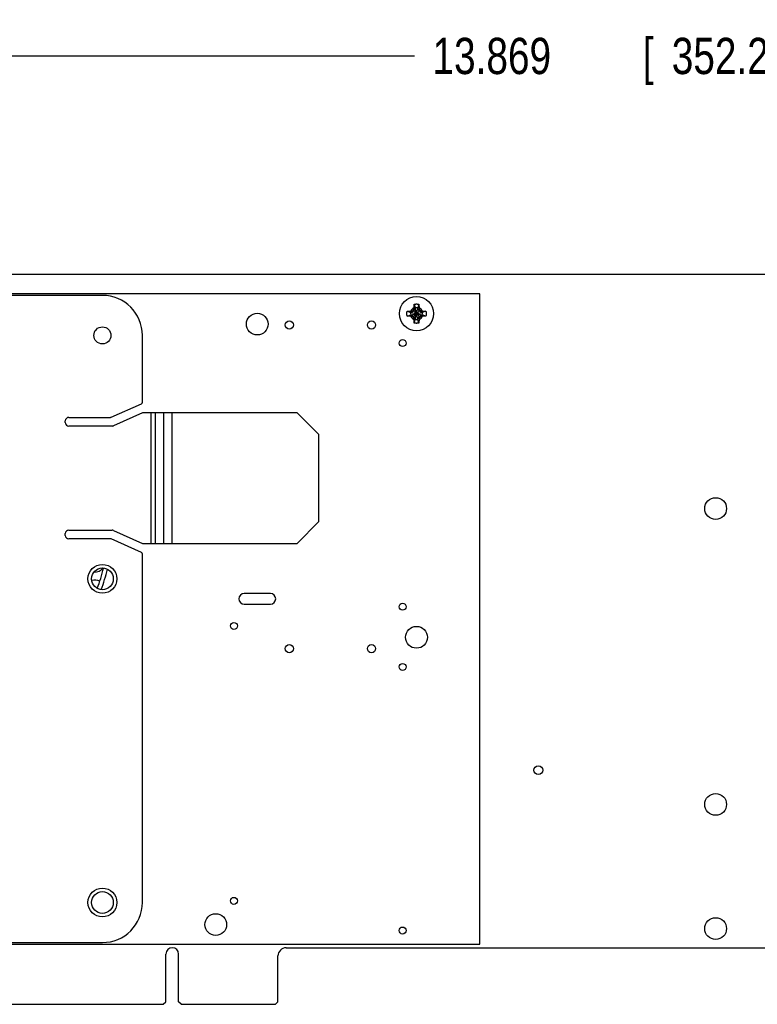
# Model space of a CAD drawing. Header units: inches. Extents: x 0.2 to 16.8, y 0.1 to 10.8.
# Tile 14 of 17: x 8.9 to 11.5, y 4.3 to 7.7. Entities that reach past the tile are written whole.
import ezdxf

# ---------------------------------------------------------------- set-up
doc = ezdxf.new("R2010")
doc.units = ezdxf.units.IN
doc.header["$LTSCALE"] = 0.935
doc.header["$MEASUREMENT"] = 0
doc.layers.get('0').update_dxf_attribs({"linetype": 'CONTINUOUS'})
doc.layers.add('DIMENSIONS', color=7, linetype='CONTINUOUS')
doc.styles.get("Standard").update_dxf_attribs({"font": 'txt', "width": 0.8})
doc.dimstyles.new('DIMSTYLE_1', dxfattribs={"dimtxt": 0.125, "dimasz": 0.18, "dimexe": 0.18, "dimexo": 0.0625, "dimgap": 0.09, "dimtad": 0, "dimtih": 1, "dimtoh": 1, "dimdec": 3, "dimlfac": 1.666667, "dimzin": 4, "dimdsep": 46, "dimtxsty": 'STANDARD', "dimblk": '_FILLED', "dimblk1": '_FILLED', "dimblk2": '_FILLED', "dimcen": 0.09, "dimadec": 0, "dimazin": 0, "dimtp": 0.01, "dimtm": 0.01, "dimtfac": 1, "dimtdec": 3, "dimtofl": 0, "dimtmove": 0, "dimatfit": 3, "dimldrblk": '_FILLED', "dimfxl": 1, "dimtolj": 1, "dimtzin": 4, "dimarcsym": 0})

# ---------------------------------------------------------------- blocks, each defined once
blk = doc.blocks.new('_FILLED')
at = {"color": 0, "linetype": 'BYBLOCK'}
blk.add_solid([(0, 0), (-1, 0.174), (-1, -0.174)], dxfattribs=at)
blk = doc.blocks.new('*D1')
at = {"layer": 'DIMENSIONS', "color": 2, "linetype": 'CONTINUOUS'}
for p, q in [((6.6892, 6.7419), (6.6892, 7.7044)), ((15.0106, 6.8319), (15.0106, 7.7044)), ((6.6892, 7.5794), (10.3063, 7.5794)), ((15.0106, 7.5794), (11.9563, 7.5794))]:
    blk.add_line(p, q, dxfattribs=at)
at = {"layer": 'DIMENSIONS', "color": 2, "linetype": 'CONTINUOUS', "xscale": 0.18, "yscale": 0.18, "zscale": 0.18, "rotation": 180}
blk.add_blockref('_FILLED', (6.6892, 7.5794), dxfattribs=at)
at = {"layer": 'DIMENSIONS', "color": 2, "linetype": 'CONTINUOUS', "xscale": 0.18, "yscale": 0.18, "zscale": 0.18}
blk.add_blockref('_FILLED', (15.0106, 7.5794), dxfattribs=at)
at = {"layer": 'DIMENSIONS', "color": 2, "linetype": 'CONTINUOUS', "width": 0.8}
for s, p in [('13.869', (10.3688, 7.5169)), ('[', (11.0938, 7.5169)), ('352.27', (11.1938, 7.5169)), (']', (11.7938, 7.5169))]:
    blk.add_text(s, height=0.125, dxfattribs=at).set_placement(p)

msp = doc.modelspace()

# ---------------------------------------------------------------- linework, layer by layer
at = {"color": 7, "linetype": 'CONTINUOUS'}
for p, q in [((12.95436, 6.82582), (7.32156, 6.82582)), ((10.53156, 6.75862), (6.99156, 6.75862)), ((10.53156, 4.51642), (10.53156, 6.75862)), ((9.23076, 6.75382), (7.37376, 6.75382)), ((10.30558, 6.72317), (10.30962, 6.71059)), ((10.32194, 6.72317), (10.31789, 6.71059)), ((10.2814, 6.699), (10.29399, 6.69495)), ((10.29399, 6.69495), (10.33353, 6.68668)), ((10.29399, 6.68668), (10.33353, 6.69495)), ((10.29564, 6.69495), (10.29399, 6.69495)), ((10.30451, 6.70007), (10.29564, 6.69495)), ((10.29564, 6.69495), (10.29794, 6.69965)), ((10.29564, 6.69495), (10.33187, 6.68668)), ((10.29564, 6.68668), (10.33187, 6.69495)), ((10.30235, 6.67941), (10.32517, 6.70223)), ((10.30235, 6.70223), (10.32517, 6.67941)), ((10.30962, 6.70893), (10.30451, 6.70007)), ((10.30493, 6.70664), (10.30962, 6.70893)), ((10.30962, 6.67105), (10.31789, 6.71059)), ((10.30962, 6.71059), (10.30962, 6.70893)), ((10.31789, 6.67105), (10.30962, 6.71059)), ((10.30962, 6.6727), (10.31789, 6.70893)), ((10.31789, 6.6727), (10.30962, 6.70893)), ((10.31789, 6.70893), (10.31789, 6.71059)), ((10.32301, 6.70007), (10.31789, 6.70893)), ((10.31789, 6.70893), (10.32259, 6.70664)), ((10.33187, 6.69495), (10.32301, 6.70007)), ((10.32958, 6.69965), (10.33187, 6.69495)), ((10.33353, 6.69495), (10.33187, 6.69495)), ((10.34611, 6.699), (10.33353, 6.69495)), ((10.2814, 6.68264), (10.29399, 6.68668)), ((10.29399, 6.68668), (10.29564, 6.68668)), ((10.29794, 6.68199), (10.29564, 6.68668)), ((10.29564, 6.68668), (10.30451, 6.68157)), ((10.30451, 6.68157), (10.30962, 6.6727)), ((10.30962, 6.6727), (10.30493, 6.675)), ((10.30558, 6.65846), (10.30962, 6.67105)), ((10.30962, 6.6727), (10.30962, 6.67105)), ((10.31789, 6.6727), (10.32301, 6.68157)), ((10.32259, 6.675), (10.31789, 6.6727)), ((10.31789, 6.67105), (10.31789, 6.6727)), ((10.32194, 6.65846), (10.31789, 6.67105)), ((10.32301, 6.68157), (10.33187, 6.68668)), ((10.32958, 6.68199), (10.33187, 6.68668)), ((10.33187, 6.68668), (10.33353, 6.68668)), ((10.34611, 6.68264), (10.33353, 6.68668)), ((9.36876, 6.38556), (9.36876, 6.61582)), ((9.26131, 6.33374), (9.3652, 6.38008)), ((9.36876, 6.34882), (9.26886, 6.30426)), ((9.9021, 6.34882), (9.36876, 6.34882)), ((9.39876, 5.89882), (9.39876, 6.34882)), ((9.41393, 5.89882), (9.41393, 6.34882)), ((9.44274, 5.89882), (9.44274, 6.34882)), ((9.47154, 5.89882), (9.47154, 6.34882)), ((9.9771, 6.27382), (9.9021, 6.34882)), ((9.10286, 6.31522), (9.10286, 6.32122)), ((9.11486, 6.33322), (9.25886, 6.33322)), ((9.26397, 6.30322), (9.11486, 6.30322)), ((9.9771, 5.97382), (9.9771, 6.27382)), ((9.11486, 5.94442), (9.26397, 5.94442)), ((9.26886, 5.94338), (9.36876, 5.89882)), ((9.9021, 5.89882), (9.9771, 5.97382)), ((9.10286, 5.92642), (9.10286, 5.93242)), ((9.25886, 5.91442), (9.11486, 5.91442)), ((9.3652, 5.86755), (9.26131, 5.9139)), ((9.36876, 5.89882), (9.9021, 5.89882)), ((9.36876, 4.66042), (9.36876, 5.86207)), ((9.80976, 5.72608), (9.71976, 5.72608)), ((9.71976, 5.68888), (9.80976, 5.68888)), ((7.10316, 4.51642), (10.53156, 4.51642)), ((7.37376, 4.52242), (9.23076, 4.52242)), ((9.44946, 4.31842), (9.44946, 4.48252)), ((9.49326, 4.31842), (9.49326, 4.48252)), ((9.86436, 4.50442), (14.37336, 4.50442)), ((9.83616, 4.31842), (9.83616, 4.47622)), ((9.44046, 4.30942), (9.44946, 4.31842)), ((9.50226, 4.30942), (9.49326, 4.31842)), ((9.83616, 4.31842), (9.82716, 4.30942)), ((8.36226, 4.30942), (9.44046, 4.30942)), ((9.50226, 4.30942), (9.82716, 4.30942))]:
    msp.add_line(p, q, dxfattribs=at)
for centre, radius in [((10.31376, 6.69082), 0.05906), ((9.76476, 6.65482), 0.0375), ((9.87516, 6.65182), 0.0141), ((10.15836, 6.65182), 0.0141), ((9.23076, 6.61582), 0.02953), ((10.26576, 6.58942), 0.012), ((11.34516, 6.01882), 0.0375), ((9.23076, 5.77642), 0.0498), ((9.23076, 5.77642), 0.0375), ((10.26576, 5.68042), 0.012), ((9.68436, 5.61412), 0.012), ((10.31376, 5.57482), 0.0375), ((9.87516, 5.53582), 0.0141), ((10.15836, 5.53582), 0.0141), ((10.26576, 5.47282), 0.012), ((10.73376, 5.11702), 0.015), ((11.34516, 4.99882), 0.0375), ((9.23076, 4.66042), 0.0498), ((9.23076, 4.66042), 0.0375), ((9.68436, 4.66612), 0.012), ((9.62136, 4.58422), 0.0375), ((11.34516, 4.57042), 0.0375), ((10.26576, 4.56382), 0.012)]:
    msp.add_circle(centre, radius, dxfattribs=at)
for centre, radius, start, end in [((9.23076, 6.61582), 0.138, 0, 90), ((10.31376, 6.69082), 0.0202, 168.18933, 191.81067), ((10.31376, 6.69082), 0.02193, 113.44647, 156.55353), ((10.31376, 6.69082), 0.0202, 78.18933, 101.81067), ((10.31376, 6.69082), 0.02193, 23.44647, 66.55353), ((10.31376, 6.69082), 0.0202, 348.18933, 11.81067), ((10.31376, 6.69082), 0.02193, 203.44647, 246.55353), ((10.31376, 6.69082), 0.0202, 258.18933, 281.81067), ((10.31376, 6.69082), 0.02193, 293.44647, 336.55353), ((9.36276, 6.38556), 0.006, 294.03937, 360), ((9.11486, 6.32122), 0.012, 90, 180), ((9.11486, 6.31522), 0.012, 180, 270), ((9.25886, 6.33922), 0.006, 270, 294.03937), ((9.26397, 6.31522), 0.012, 270, 294.03937), ((9.11486, 5.93242), 0.012, 90, 180), ((9.26397, 5.93242), 0.012, 65.96063, 90), ((9.11486, 5.92642), 0.012, 180, 270), ((9.25886, 5.90842), 0.006, 65.96063, 90), ((9.36276, 5.86207), 0.006, 0, 65.96063), ((9.20376, 5.83702), 0.0375, 266.22763, 321.8135), ((8.69376, 5.93902), 0.55512, 339.35303, 346.95543), ((8.69376, 5.93902), 0.5691, 339.43951, 346.86893), ((9.20376, 5.73502), 0.0375, 61.19556, 105.65909), ((9.71976, 5.70748), 0.0186, 90, 270), ((9.80976, 5.70748), 0.0186, 270, 90), ((9.23076, 4.66042), 0.138, 270, 360), ((9.47136, 4.48252), 0.0219, 0, 180), ((9.86436, 4.47622), 0.0282, 90, 180)]:
    msp.add_arc(centre, radius, start, end, dxfattribs=at)
for points, knots in [([(10.30503, 6.71094), (10.30504, 6.71125), (10.30506, 6.71189), (10.30509, 6.71289), (10.30513, 6.71397), (10.30517, 6.71513), (10.30522, 6.71639), (10.30528, 6.71773), (10.30535, 6.71911), (10.30542, 6.72048), (10.3055, 6.72183), (10.30555, 6.72273), (10.30558, 6.72317)], [0, 0, 0, 0, 0.0762968, 0.1578839, 0.2455501, 0.3402219, 0.4430138, 0.5541505, 0.6683115, 0.7806279, 0.8912129, 1, 1, 1, 1]), ([(10.30558, 6.72317), (10.30593, 6.72326), (10.30665, 6.72343), (10.30773, 6.72365), (10.30882, 6.72383), (10.30991, 6.72397), (10.31101, 6.72408), (10.31211, 6.72415), (10.31321, 6.72419), (10.31431, 6.72419), (10.31541, 6.72415), (10.31651, 6.72408), (10.31761, 6.72397), (10.3187, 6.72383), (10.31979, 6.72365), (10.32087, 6.72343), (10.32158, 6.72326), (10.32194, 6.72317)], [0, 0, 0, 0, 0.0666664, 0.133333, 0.1999996, 0.2666663, 0.333333, 0.3999998, 0.4666666, 0.5333334, 0.6000002, 0.666667, 0.7333337, 0.8000004, 0.866667, 0.9333336, 1, 1, 1, 1]), ([(10.32194, 6.72317), (10.32197, 6.72273), (10.32202, 6.72183), (10.3221, 6.72048), (10.32217, 6.7191), (10.32224, 6.71772), (10.3223, 6.71639), (10.32235, 6.71513), (10.32239, 6.71397), (10.32243, 6.71289), (10.32246, 6.71189), (10.32247, 6.71125), (10.32248, 6.71094)], [0, 0, 0, 0, 0.1089473, 0.2196898, 0.3322085, 0.4463935, 0.5573479, 0.6600137, 0.7545974, 0.8421957, 0.9237346, 1, 1, 1, 1]), ([(10.28039, 6.69082), (10.28039, 6.69116), (10.2804, 6.69185), (10.28044, 6.69288), (10.28052, 6.69391), (10.28064, 6.69494), (10.28078, 6.69596), (10.28095, 6.69698), (10.28116, 6.69799), (10.28132, 6.69866), (10.2814, 6.699)], [0, 0, 0, 0, 0.1250003, 0.2500005, 0.3750007, 0.5000008, 0.6250008, 0.7500007, 0.8750004, 1, 1, 1, 1]), ([(10.2814, 6.68264), (10.28132, 6.68297), (10.28116, 6.68364), (10.28095, 6.68465), (10.28078, 6.68567), (10.28064, 6.6867), (10.28052, 6.68772), (10.28044, 6.68875), (10.2804, 6.68978), (10.28039, 6.69047), (10.28039, 6.69082)], [0, 0, 0, 0, 0.1249996, 0.2499993, 0.3749992, 0.4999992, 0.6249993, 0.7499995, 0.8749997, 1, 1, 1, 1]), ([(10.2814, 6.699), (10.28185, 6.69902), (10.28274, 6.69908), (10.2841, 6.69916), (10.28547, 6.69923), (10.28685, 6.6993), (10.28819, 6.69935), (10.28944, 6.6994), (10.29061, 6.69945), (10.29168, 6.69948), (10.29268, 6.69952), (10.29333, 6.69953), (10.29364, 6.69954)], [0, 0, 0, 0, 0.1089473, 0.2196898, 0.3322085, 0.4463935, 0.5573479, 0.6600137, 0.7545974, 0.8421957, 0.9237346, 1, 1, 1, 1]), ([(10.29364, 6.69954), (10.29397, 6.69955), (10.2946, 6.69957), (10.29552, 6.69959), (10.29637, 6.69961), (10.29717, 6.69963), (10.29769, 6.69964), (10.29794, 6.69965)], [0, 0, 0, 0, 0.2299316, 0.4426755, 0.6406421, 0.8258487, 1, 1, 1, 1]), ([(10.29794, 6.69965), (10.29812, 6.69976), (10.29849, 6.69997), (10.29905, 6.7003), (10.2996, 6.70062), (10.30015, 6.70094), (10.3007, 6.70126), (10.30125, 6.70158), (10.3018, 6.70191), (10.30216, 6.70212), (10.30235, 6.70223)], [0, 0, 0, 0, 0.126627, 0.252235, 0.377144, 0.501641, 0.6259787, 0.7503734, 0.8750023, 1, 1, 1, 1]), ([(10.30235, 6.70223), (10.30246, 6.70241), (10.30267, 6.70278), (10.30299, 6.70333), (10.30331, 6.70388), (10.30363, 6.70443), (10.30395, 6.70498), (10.30428, 6.70553), (10.3046, 6.70608), (10.30482, 6.70645), (10.30493, 6.70664)], [0, 0, 0, 0, 0.1249977, 0.2496266, 0.3740214, 0.498359, 0.622856, 0.7477651, 0.8733731, 1, 1, 1, 1]), ([(10.30493, 6.70664), (10.30493, 6.70689), (10.30494, 6.7074), (10.30496, 6.7082), (10.30498, 6.70906), (10.30501, 6.70997), (10.30502, 6.71061), (10.30503, 6.71094)], [0, 0, 0, 0, 0.1746492, 0.3601359, 0.5581382, 0.7706383, 1, 1, 1, 1]), ([(10.32248, 6.71094), (10.32249, 6.71061), (10.32251, 6.70997), (10.32253, 6.70905), (10.32255, 6.7082), (10.32257, 6.7074), (10.32258, 6.70689), (10.32259, 6.70664)], [0, 0, 0, 0, 0.2299316, 0.4426755, 0.6406421, 0.8258487, 1, 1, 1, 1]), ([(10.32259, 6.70664), (10.3227, 6.70645), (10.32291, 6.70608), (10.32324, 6.70553), (10.32356, 6.70498), (10.32388, 6.70443), (10.3242, 6.70388), (10.32453, 6.70333), (10.32485, 6.70278), (10.32506, 6.70241), (10.32517, 6.70223)], [0, 0, 0, 0, 0.126627, 0.252235, 0.377144, 0.501641, 0.6259787, 0.7503734, 0.8750023, 1, 1, 1, 1]), ([(10.32517, 6.70223), (10.32535, 6.70212), (10.32572, 6.70191), (10.32627, 6.70158), (10.32682, 6.70126), (10.32737, 6.70094), (10.32792, 6.70062), (10.32847, 6.7003), (10.32902, 6.69997), (10.32939, 6.69976), (10.32958, 6.69965)], [0, 0, 0, 0, 0.1249977, 0.2496266, 0.3740214, 0.498359, 0.622856, 0.7477651, 0.8733731, 1, 1, 1, 1]), ([(10.32958, 6.69965), (10.32983, 6.69964), (10.33034, 6.69963), (10.33114, 6.69961), (10.332, 6.69959), (10.33291, 6.69957), (10.33355, 6.69955), (10.33388, 6.69954)], [0, 0, 0, 0, 0.1746492, 0.3601359, 0.5581382, 0.7706383, 1, 1, 1, 1]), ([(10.33388, 6.69954), (10.33419, 6.69953), (10.33483, 6.69952), (10.33583, 6.69948), (10.33691, 6.69945), (10.33807, 6.6994), (10.33933, 6.69935), (10.34067, 6.6993), (10.34205, 6.69923), (10.34342, 6.69916), (10.34477, 6.69908), (10.34567, 6.69902), (10.34611, 6.699)], [0, 0, 0, 0, 0.0762968, 0.1578839, 0.2455501, 0.3402219, 0.4430138, 0.5541505, 0.6683115, 0.7806279, 0.8912129, 1, 1, 1, 1]), ([(10.34611, 6.699), (10.3462, 6.69866), (10.34635, 6.69799), (10.34656, 6.69698), (10.34674, 6.69596), (10.34688, 6.69494), (10.34699, 6.69391), (10.34707, 6.69288), (10.34712, 6.69185), (10.34713, 6.69116), (10.34713, 6.69082)], [0, 0, 0, 0, 0.1249996, 0.2499993, 0.3749992, 0.4999992, 0.6249993, 0.7499995, 0.8749997, 1, 1, 1, 1]), ([(10.34713, 6.69082), (10.34713, 6.69047), (10.34712, 6.68978), (10.34707, 6.68875), (10.34699, 6.68772), (10.34688, 6.6867), (10.34674, 6.68567), (10.34656, 6.68465), (10.34635, 6.68364), (10.3462, 6.68297), (10.34611, 6.68264)], [0, 0, 0, 0, 0.1250003, 0.2500005, 0.3750007, 0.5000008, 0.6250008, 0.7500007, 0.8750004, 1, 1, 1, 1]), ([(10.29364, 6.68209), (10.29333, 6.6821), (10.29268, 6.68212), (10.29168, 6.68215), (10.2906, 6.68219), (10.28944, 6.68223), (10.28818, 6.68228), (10.28684, 6.68234), (10.28547, 6.6824), (10.28409, 6.68248), (10.28274, 6.68255), (10.28185, 6.68261), (10.2814, 6.68264)], [0, 0, 0, 0, 0.0762968, 0.1578839, 0.2455501, 0.3402219, 0.4430138, 0.5541505, 0.6683115, 0.7806279, 0.8912129, 1, 1, 1, 1]), ([(10.29794, 6.68199), (10.29769, 6.68199), (10.29717, 6.682), (10.29637, 6.68202), (10.29552, 6.68204), (10.2946, 6.68207), (10.29397, 6.68208), (10.29364, 6.68209)], [0, 0, 0, 0, 0.1746492, 0.3601359, 0.5581382, 0.7706383, 1, 1, 1, 1]), ([(10.30235, 6.67941), (10.30216, 6.67951), (10.3018, 6.67973), (10.30125, 6.68005), (10.3007, 6.68037), (10.30015, 6.68069), (10.2996, 6.68101), (10.29905, 6.68134), (10.29849, 6.68166), (10.29812, 6.68188), (10.29794, 6.68199)], [0, 0, 0, 0, 0.1249977, 0.2496266, 0.3740214, 0.498359, 0.622856, 0.7477651, 0.8733731, 1, 1, 1, 1]), ([(10.30493, 6.675), (10.30482, 6.67518), (10.3046, 6.67555), (10.30428, 6.67611), (10.30395, 6.67666), (10.30363, 6.67721), (10.30331, 6.67776), (10.30299, 6.67831), (10.30267, 6.67886), (10.30246, 6.67922), (10.30235, 6.67941)], [0, 0, 0, 0, 0.126627, 0.252235, 0.377144, 0.501641, 0.6259787, 0.7503734, 0.8750023, 1, 1, 1, 1]), ([(10.30503, 6.6707), (10.30502, 6.67103), (10.30501, 6.67166), (10.30498, 6.67258), (10.30496, 6.67343), (10.30494, 6.67423), (10.30493, 6.67475), (10.30493, 6.675)], [0, 0, 0, 0, 0.2299316, 0.4426755, 0.6406421, 0.8258487, 1, 1, 1, 1]), ([(10.30558, 6.65846), (10.30555, 6.65891), (10.3055, 6.6598), (10.30542, 6.66116), (10.30535, 6.66253), (10.30528, 6.66391), (10.30522, 6.66525), (10.30517, 6.6665), (10.30513, 6.66767), (10.30509, 6.66874), (10.30506, 6.66974), (10.30504, 6.67039), (10.30503, 6.6707)], [0, 0, 0, 0, 0.1089473, 0.2196898, 0.3322085, 0.4463935, 0.5573479, 0.6600137, 0.7545974, 0.8421957, 0.9237346, 1, 1, 1, 1]), ([(10.32194, 6.65846), (10.32158, 6.65837), (10.32087, 6.6582), (10.31979, 6.65799), (10.3187, 6.65781), (10.31761, 6.65766), (10.31651, 6.65755), (10.31541, 6.65748), (10.31431, 6.65744), (10.31321, 6.65744), (10.31211, 6.65748), (10.31101, 6.65755), (10.30991, 6.65766), (10.30882, 6.65781), (10.30773, 6.65799), (10.30665, 6.6582), (10.30593, 6.65837), (10.30558, 6.65846)], [0, 0, 0, 0, 0.0666664, 0.133333, 0.1999996, 0.2666663, 0.333333, 0.3999998, 0.4666666, 0.5333334, 0.6000002, 0.666667, 0.7333337, 0.8000004, 0.866667, 0.9333336, 1, 1, 1, 1]), ([(10.32248, 6.6707), (10.32247, 6.67039), (10.32246, 6.66974), (10.32243, 6.66874), (10.32239, 6.66766), (10.32235, 6.6665), (10.3223, 6.66524), (10.32224, 6.6639), (10.32217, 6.66253), (10.3221, 6.66115), (10.32202, 6.6598), (10.32197, 6.65891), (10.32194, 6.65846)], [0, 0, 0, 0, 0.0762968, 0.1578839, 0.2455501, 0.3402219, 0.4430138, 0.5541505, 0.6683115, 0.7806279, 0.8912129, 1, 1, 1, 1]), ([(10.32259, 6.675), (10.32258, 6.67475), (10.32257, 6.67423), (10.32255, 6.67343), (10.32253, 6.67258), (10.32251, 6.67166), (10.32249, 6.67103), (10.32248, 6.6707)], [0, 0, 0, 0, 0.1746492, 0.3601359, 0.5581382, 0.7706383, 1, 1, 1, 1]), ([(10.32517, 6.67941), (10.32506, 6.67922), (10.32485, 6.67886), (10.32453, 6.67831), (10.3242, 6.67776), (10.32388, 6.67721), (10.32356, 6.67666), (10.32324, 6.67611), (10.32291, 6.67555), (10.3227, 6.67518), (10.32259, 6.675)], [0, 0, 0, 0, 0.1249977, 0.2496266, 0.3740214, 0.498359, 0.622856, 0.7477651, 0.8733731, 1, 1, 1, 1]), ([(10.32958, 6.68199), (10.32939, 6.68188), (10.32902, 6.68166), (10.32847, 6.68134), (10.32792, 6.68101), (10.32737, 6.68069), (10.32682, 6.68037), (10.32627, 6.68005), (10.32572, 6.67973), (10.32535, 6.67951), (10.32517, 6.67941)], [0, 0, 0, 0, 0.126627, 0.252235, 0.377144, 0.501641, 0.6259787, 0.7503734, 0.8750023, 1, 1, 1, 1]), ([(10.33388, 6.68209), (10.33355, 6.68208), (10.33291, 6.68207), (10.33199, 6.68204), (10.33114, 6.68202), (10.33034, 6.682), (10.32983, 6.68199), (10.32958, 6.68199)], [0, 0, 0, 0, 0.2299316, 0.4426755, 0.6406421, 0.8258487, 1, 1, 1, 1]), ([(10.34611, 6.68264), (10.34567, 6.68261), (10.34477, 6.68255), (10.34342, 6.68248), (10.34204, 6.6824), (10.34067, 6.68234), (10.33933, 6.68228), (10.33807, 6.68223), (10.33691, 6.68219), (10.33583, 6.68215), (10.33483, 6.68212), (10.33419, 6.6821), (10.33388, 6.68209)], [0, 0, 0, 0, 0.1089473, 0.2196898, 0.3322085, 0.4463935, 0.5573479, 0.6600137, 0.7545974, 0.8421957, 0.9237346, 1, 1, 1, 1])]:
    msp.add_open_spline(points, degree=3, knots=knots, dxfattribs=at)

# ---------------------------------------------------------------- dimensions: what is measured, and where the dimension line sits
at = {"layer": 'DIMENSIONS', "color": 2, "linetype": 'CONTINUOUS'}
dim = msp.add_linear_dim(base=(6.68916, 7.57942), p1=(15.01056, 6.83192), p2=(6.68916, 6.74192), angle=180, dimstyle='DIMSTYLE_1', dxfattribs=at)
dim.commit()
dim.dimension.update_dxf_attribs({"geometry": '*D1', "text_midpoint": (11.13134, 7.57942), "dimtype": 160})

doc.saveas('drawing.dxf')
